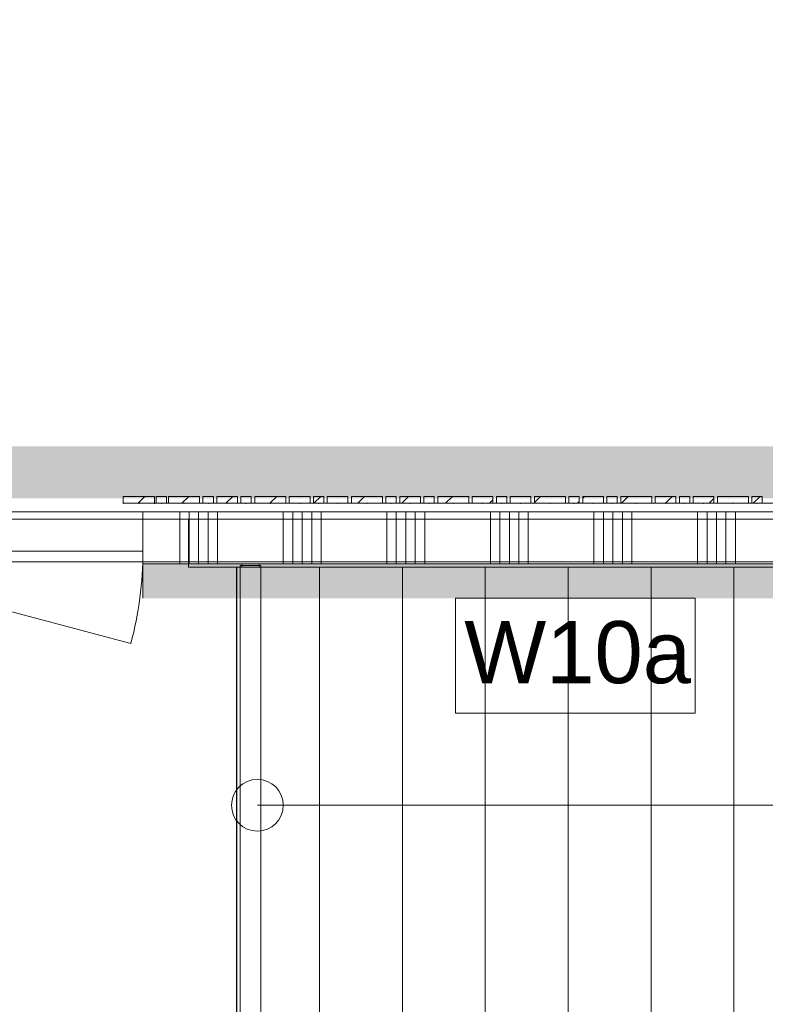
# Model space of a CAD drawing. Header units: millimetres. Extents: x -409 to 257590, y -7786 to 67330.
# Tile 157 of 210: x 75137 to 77296, y 13825 to 16678. Entities that reach past the tile are written whole.
import ezdxf

# ---------------------------------------------------------------- set-up
doc = ezdxf.new("R2010")
doc.units = ezdxf.units.MM
doc.header["$MEASUREMENT"] = 0
doc.linetypes.add('B0703', pattern=[468.700004, 312.5, -156.200004])
for name, color, linetype in [('Info Wandafwerking aanduiding', 7, 'Continuous'), ('Info Wandafwerking aanduiding Doorsnede-arcering', 7, 'Continuous'), ('New_22 NC Binnenwanden', 7, 'Continuous'), ('New_22 NC Binnenwanden Deuren', 7, 'Continuous'), ('New_22 NC Binnenwanden Doorsnede-arcering', 7, 'Continuous'), ('New_23 Vloeren', 7, 'Continuous'), ('New_24 Trappen', 7, 'Continuous'), ('New_34 Balustrades', 7, 'Continuous'), ('New_Info Wandafwerking aanduiding', 7, 'Continuous'), ('New_Info Wandafwerking aanduiding Doorsnede-arcering', 7, 'Continuous'), ('New_Z Ruimtefuncties Zone omranding', 7, 'Continuous')]:
    doc.layers.add(name, color=color, linetype=linetype)
doc.styles.add('GENERATED_STYLE_1', font='txt')
doc.linetypes.add('Regenwater', pattern='A,0,[1,UO-722 _wandafwerkingen 2e verdieping_2022-06-211.Shx,S=11.404762,R=0,X=0,Y=0.005006],-1499.5,0', length=1499.5)
pattern_1 = [(45, (0, 0), (-63.63961, 63.63961), [])]

# ---------------------------------------------------------------- blocks, each defined once
blk = doc.blocks.new('Slab_1_2', base_point=(0, 42578.3))
at = {"layer": 'New_23 Vloeren', "color": 1, "linetype": 'Continuous', "lineweight": 0, "flags": 128}
blk.add_lwpolyline([(73187.3, 14150), (73187.3, 11950, 0.414214), (74268, 10869.3), (79555, 10869.3, 0.414214), (80635.7, 11950), (80635.7, 14150, 0.414214), (79555, 15230.7), (74268, 15230.7, 0.414214)], format="xyb", close=True, dxfattribs=at)
blk = doc.blocks.new('Slab_6_2', base_point=(74315, 10871.3))
at = {"layer": 'New_24 Trappen', "color": 1, "linetype": 'Continuous', "lineweight": 0, "flags": 128}
blk.add_lwpolyline([(74315, 10871.3), (75625.3, 10871.3), (75625.3, 11011.2), (75765, 11011.2), (75765, 12326.2), (75765, 13776.2), (75765, 15091.2), (75625.3, 15091.2), (75625.3, 15230.7), (74315, 15230.7)], close=True, dxfattribs=at)
blk = doc.blocks.new('Stair_1_2')
at = {"layer": 'New_24 Trappen', "color": 7, "linetype": 'Continuous', "lineweight": 0}
for p, q in [((78165.3, 15091.3), (75765.3, 15091.2)), ((75765.3, 15091.2), (75765.3, 13771.2)), ((75765.3, 15091.2), (75765.3, 13771.2)), ((76005.3, 15091.2), (75765.3, 15091.2)), ((76005.3, 13771.2), (76005.3, 15091.2)), ((76005.3, 15091.2), (76005.3, 13771.2)), ((76245.3, 15091.2), (76005.3, 15091.2)), ((76245.3, 13771.2), (76245.3, 15091.2)), ((76245.3, 15091.2), (76245.3, 13771.2)), ((76485.3, 15091.2), (76245.3, 15091.2)), ((76485.3, 13771.2), (76485.3, 15091.2)), ((76485.3, 15091.2), (76485.3, 13771.2)), ((76725.3, 15091.2), (76485.3, 15091.2)), ((76725.3, 13771.2), (76725.3, 15091.2)), ((76725.3, 15091.2), (76725.3, 13771.2)), ((76965.3, 15091.2), (76725.3, 15091.2)), ((77205.3, 15091.3), (76965.3, 15091.2)), ((76965.3, 13771.2), (76965.3, 15091.2)), ((76965.3, 15091.2), (76965.3, 13771.2)), ((77205.3, 13771.3), (77205.3, 15091.3)), ((77205.3, 15091.3), (77205.3, 13771.3)), ((77445.3, 15091.3), (77205.3, 15091.3)), ((75825.1, 14401.3), (76005.3, 14401.3)), ((76005.3, 14401.3), (78165.3, 14401.3))]:
    blk.add_line(p, q, dxfattribs=at)
for start, end in [(0, 180), (180, 0)]:
    blk.add_arc((75825.1, 14401.3), 75, start, end, dxfattribs=at)
blk = doc.blocks.new('Curtain Wall_16_2')
at = {"layer": 'New_22 NC Binnenwanden Doorsnede-arcering', "linetype": 'Continuous', "lineweight": 0, "true_color": 0x000000}
h = blk.add_hatch(dxfattribs=at)
h.set_pattern_fill('310_Naaldhout__01__0002', color=18, style=0, pattern_type=2)
h.set_pattern_definition(pattern_1)
h.paths.add_polyline_path([(75532.2, 15296.3), (75532.2, 15276.3), (75562.2, 15276.3), (75562.2, 15296.3)])
h = blk.add_hatch(dxfattribs=at)
h.set_pattern_fill('310_Naaldhout__01__0002', color=18, style=0, pattern_type=2)
h.set_pattern_definition(pattern_1)
h.paths.add_polyline_path([(75567.5, 15296.3), (75567.5, 15276.3), (75657.5, 15276.3), (75657.5, 15296.3)])
h = blk.add_hatch(dxfattribs=at)
h.set_pattern_fill('310_Naaldhout__01__0002', color=18, style=0, pattern_type=2)
h.set_pattern_definition(pattern_1)
h.paths.add_polyline_path([(75667.5, 15296.3), (75667.5, 15276.3), (75697.5, 15276.3), (75697.5, 15296.3)])
h = blk.add_hatch(dxfattribs=at)
h.set_pattern_fill('310_Naaldhout__01__0002', color=18, style=0, pattern_type=2)
h.set_pattern_definition(pattern_1)
h.paths.add_polyline_path([(75707.5, 15296.3), (75707.5, 15276.3), (75767.5, 15276.3), (75767.5, 15296.3)])
h = blk.add_hatch(dxfattribs=at)
h.set_pattern_fill('310_Naaldhout__01__0002', color=18, style=0, pattern_type=2)
h.set_pattern_definition(pattern_1)
h.paths.add_polyline_path([(75777.5, 15296.3), (75777.5, 15276.3), (75807.5, 15276.3), (75807.5, 15296.3)])
h = blk.add_hatch(dxfattribs=at)
h.set_pattern_fill('310_Naaldhout__01__0002', color=18, style=0, pattern_type=2)
h.set_pattern_definition(pattern_1)
h.paths.add_polyline_path([(75817.5, 15296.3), (75817.5, 15276.3), (75907.5, 15276.3), (75907.5, 15296.3)])
h = blk.add_hatch(dxfattribs=at)
h.set_pattern_fill('310_Naaldhout__01__0002', color=18, style=0, pattern_type=2)
h.set_pattern_definition(pattern_1)
h.paths.add_polyline_path([(75917.5, 15296.3), (75917.5, 15276.3), (75977.5, 15276.3), (75977.5, 15296.3)])
h = blk.add_hatch(dxfattribs=at)
h.set_pattern_fill('310_Naaldhout__01__0002', color=18, style=0, pattern_type=2)
h.set_pattern_definition(pattern_1)
h.paths.add_polyline_path([(75987.5, 15296.3), (75987.5, 15276.3), (76017.5, 15276.3), (76017.5, 15296.3)])
h = blk.add_hatch(dxfattribs=at)
h.set_pattern_fill('310_Naaldhout__01__0002', color=18, style=0, pattern_type=2)
h.set_pattern_definition(pattern_1)
h.paths.add_polyline_path([(76027.5, 15296.3), (76027.5, 15276.3), (76087.5, 15276.3), (76087.5, 15296.3)])
h = blk.add_hatch(dxfattribs=at)
h.set_pattern_fill('310_Naaldhout__01__0002', color=18, style=0, pattern_type=2)
h.set_pattern_definition(pattern_1)
h.paths.add_polyline_path([(76097.5, 15296.3), (76097.5, 15276.3), (76187.5, 15276.3), (76187.5, 15296.3)])
h = blk.add_hatch(dxfattribs=at)
h.set_pattern_fill('310_Naaldhout__01__0002', color=18, style=0, pattern_type=2)
h.set_pattern_definition(pattern_1)
h.paths.add_polyline_path([(76197.5, 15296.3), (76197.5, 15276.3), (76227.5, 15276.3), (76227.5, 15296.3)])
h = blk.add_hatch(dxfattribs=at)
h.set_pattern_fill('310_Naaldhout__01__0002', color=18, style=0, pattern_type=2)
h.set_pattern_definition(pattern_1)
h.paths.add_polyline_path([(76237.5, 15296.3), (76237.5, 15276.3), (76297.5, 15276.3), (76297.5, 15296.3)])
h = blk.add_hatch(dxfattribs=at)
h.set_pattern_fill('310_Naaldhout__01__0002', color=18, style=0, pattern_type=2)
h.set_pattern_definition(pattern_1)
h.paths.add_polyline_path([(76307.5, 15296.3), (76307.5, 15276.3), (76337.5, 15276.3), (76337.5, 15296.3)])
h = blk.add_hatch(dxfattribs=at)
h.set_pattern_fill('310_Naaldhout__01__0002', color=18, style=0, pattern_type=2)
h.set_pattern_definition(pattern_1)
h.paths.add_polyline_path([(76347.5, 15296.3), (76347.5, 15276.3), (76437.5, 15276.3), (76437.5, 15296.3)])
h = blk.add_hatch(dxfattribs=at)
h.set_pattern_fill('310_Naaldhout__01__0002', color=18, style=0, pattern_type=2)
h.set_pattern_definition(pattern_1)
h.paths.add_polyline_path([(76447.5, 15296.3), (76447.5, 15276.3), (76507.5, 15276.3), (76507.5, 15296.3)])
h = blk.add_hatch(dxfattribs=at)
h.set_pattern_fill('310_Naaldhout__01__0002', color=18, style=0, pattern_type=2)
h.set_pattern_definition(pattern_1)
h.paths.add_polyline_path([(76517.5, 15296.3), (76517.5, 15276.3), (76547.5, 15276.3), (76547.5, 15296.3)])
h = blk.add_hatch(dxfattribs=at)
h.set_pattern_fill('310_Naaldhout__01__0002', color=18, style=0, pattern_type=2)
h.set_pattern_definition(pattern_1)
h.paths.add_polyline_path([(76557.5, 15296.3), (76557.5, 15276.3), (76617.5, 15276.3), (76617.5, 15296.3)])
h = blk.add_hatch(dxfattribs=at)
h.set_pattern_fill('310_Naaldhout__01__0002', color=18, style=0, pattern_type=2)
h.set_pattern_definition(pattern_1)
h.paths.add_polyline_path([(76627.5, 15296.3), (76627.5, 15276.3), (76717.5, 15276.3), (76717.5, 15296.3)])
h = blk.add_hatch(dxfattribs=at)
h.set_pattern_fill('310_Naaldhout__01__0002', color=18, style=0, pattern_type=2)
h.set_pattern_definition(pattern_1)
h.paths.add_polyline_path([(76727.5, 15296.3), (76727.5, 15276.3), (76757.5, 15276.3), (76757.5, 15296.3)])
h = blk.add_hatch(dxfattribs=at)
h.set_pattern_fill('310_Naaldhout__01__0002', color=18, style=0, pattern_type=2)
h.set_pattern_definition(pattern_1)
h.paths.add_polyline_path([(76767.5, 15296.3), (76767.5, 15276.3), (76827.5, 15276.3), (76827.5, 15296.3)])
h = blk.add_hatch(dxfattribs=at)
h.set_pattern_fill('310_Naaldhout__01__0002', color=18, style=0, pattern_type=2)
h.set_pattern_definition(pattern_1)
h.paths.add_polyline_path([(76837.5, 15296.3), (76837.5, 15276.3), (76867.5, 15276.3), (76867.5, 15296.3)])
h = blk.add_hatch(dxfattribs=at)
h.set_pattern_fill('310_Naaldhout__01__0002', color=18, style=0, pattern_type=2)
h.set_pattern_definition(pattern_1)
h.paths.add_polyline_path([(76877.5, 15296.3), (76877.5, 15276.3), (76967.5, 15276.3), (76967.5, 15296.3)])
h = blk.add_hatch(dxfattribs=at)
h.set_pattern_fill('310_Naaldhout__01__0002', color=18, style=0, pattern_type=2)
h.set_pattern_definition(pattern_1)
h.paths.add_polyline_path([(76977.5, 15296.3), (76977.5, 15276.3), (77037.5, 15276.3), (77037.5, 15296.3)])
h = blk.add_hatch(dxfattribs=at)
h.set_pattern_fill('310_Naaldhout__01__0002', color=18, style=0, pattern_type=2)
h.set_pattern_definition(pattern_1)
h.paths.add_polyline_path([(77047.5, 15296.3), (77047.5, 15276.3), (77077.5, 15276.3), (77077.5, 15296.3)])
h = blk.add_hatch(dxfattribs=at)
h.set_pattern_fill('310_Naaldhout__01__0002', color=18, style=0, pattern_type=2)
h.set_pattern_definition(pattern_1)
h.paths.add_polyline_path([(77087.5, 15296.3), (77087.5, 15276.3), (77147.5, 15276.3), (77147.5, 15296.3)])
h = blk.add_hatch(dxfattribs=at)
h.set_pattern_fill('310_Naaldhout__01__0002', color=18, style=0, pattern_type=2)
h.set_pattern_definition(pattern_1)
h.paths.add_polyline_path([(77157.5, 15296.3), (77157.5, 15276.3), (77247.5, 15276.3), (77247.5, 15296.3)])
h = blk.add_hatch(dxfattribs=at)
h.set_pattern_fill('310_Naaldhout__01__0002', color=18, style=0, pattern_type=2)
h.set_pattern_definition(pattern_1)
h.paths.add_polyline_path([(77257.5, 15296.3), (77257.5, 15276.3), (77287.5, 15276.3), (77287.5, 15296.3)])
at = {"layer": 'New_22 NC Binnenwanden', "color": 7, "linetype": 'Continuous', "lineweight": 0}
for p, q in [((75562.2, 15296.3), (75532.2, 15296.3)), ((75532.2, 15296.3), (75532.2, 15276.3)), ((75562.2, 15296.3), (75562.2, 15276.3)), ((75567.5, 15296.3), (75567.5, 15276.3)), ((75657.5, 15296.3), (75567.5, 15296.3)), ((75657.5, 15296.3), (75657.5, 15276.3)), ((75667.5, 15296.3), (75667.5, 15276.3)), ((75697.5, 15296.3), (75667.5, 15296.3)), ((75697.5, 15296.3), (75697.5, 15276.3)), ((75707.5, 15296.3), (75707.5, 15276.3)), ((75767.5, 15296.3), (75707.5, 15296.3)), ((75767.5, 15296.3), (75767.5, 15276.3)), ((75777.5, 15296.3), (75777.5, 15276.3)), ((75807.5, 15296.3), (75777.5, 15296.3)), ((75807.5, 15296.3), (75807.5, 15276.3)), ((75907.5, 15296.3), (75817.5, 15296.3)), ((75817.5, 15296.3), (75817.5, 15276.3)), ((75907.5, 15296.3), (75907.5, 15276.3)), ((75917.5, 15296.3), (75917.5, 15276.3)), ((75977.5, 15296.3), (75917.5, 15296.3)), ((75977.5, 15296.3), (75977.5, 15276.3)), ((75987.5, 15296.3), (75987.5, 15276.3)), ((76017.5, 15296.3), (75987.5, 15296.3)), ((76017.5, 15296.3), (76017.5, 15276.3)), ((76027.5, 15296.3), (76027.5, 15276.3)), ((76087.5, 15296.3), (76027.5, 15296.3)), ((76087.5, 15296.3), (76087.5, 15276.3)), ((76097.5, 15296.3), (76097.5, 15276.3)), ((76187.5, 15296.3), (76097.5, 15296.3)), ((76187.5, 15296.3), (76187.5, 15276.3)), ((76197.5, 15296.3), (76197.5, 15276.3)), ((76227.5, 15296.3), (76197.5, 15296.3)), ((76227.5, 15296.3), (76227.5, 15276.3)), ((76237.5, 15296.3), (76237.5, 15276.3)), ((76297.5, 15296.3), (76237.5, 15296.3)), ((76297.5, 15296.3), (76297.5, 15276.3)), ((76307.5, 15296.3), (76307.5, 15276.3)), ((76337.5, 15296.3), (76307.5, 15296.3)), ((76337.5, 15296.3), (76337.5, 15276.3)), ((76347.5, 15296.3), (76347.5, 15276.3)), ((76437.5, 15296.3), (76347.5, 15296.3)), ((76437.5, 15296.3), (76437.5, 15276.3)), ((76447.5, 15296.3), (76447.5, 15276.3)), ((76507.5, 15296.3), (76447.5, 15296.3)), ((76507.5, 15296.3), (76507.5, 15276.3)), ((76517.5, 15296.3), (76517.5, 15276.3)), ((76547.5, 15296.3), (76517.5, 15296.3)), ((76547.5, 15296.3), (76547.5, 15276.3)), ((76557.5, 15296.3), (76557.5, 15276.3)), ((76617.5, 15296.3), (76557.5, 15296.3)), ((76617.5, 15296.3), (76617.5, 15276.3)), ((76627.5, 15296.3), (76627.5, 15276.3)), ((76717.5, 15296.3), (76627.5, 15296.3)), ((76717.5, 15296.3), (76717.5, 15276.3)), ((76727.5, 15296.3), (76727.5, 15276.3)), ((76757.5, 15296.3), (76727.5, 15296.3)), ((76757.5, 15296.3), (76757.5, 15276.3)), ((76767.5, 15296.3), (76767.5, 15276.3)), ((76827.5, 15296.3), (76767.5, 15296.3)), ((76827.5, 15296.3), (76827.5, 15276.3)), ((76837.5, 15296.3), (76837.5, 15276.3)), ((76867.5, 15296.3), (76837.5, 15296.3)), ((76867.5, 15296.3), (76867.5, 15276.3)), ((76877.5, 15296.3), (76877.5, 15276.3)), ((76967.5, 15296.3), (76877.5, 15296.3)), ((76967.5, 15296.3), (76967.5, 15276.3)), ((76977.5, 15296.3), (76977.5, 15276.3)), ((77037.5, 15296.3), (76977.5, 15296.3)), ((77037.5, 15296.3), (77037.5, 15276.3)), ((77047.5, 15296.3), (77047.5, 15276.3)), ((77077.5, 15296.3), (77047.5, 15296.3)), ((77077.5, 15296.3), (77077.5, 15276.3)), ((77087.5, 15296.3), (77087.5, 15276.3)), ((77147.5, 15296.3), (77087.5, 15296.3)), ((77147.5, 15296.3), (77147.5, 15276.3)), ((77157.5, 15296.3), (77157.5, 15276.3)), ((77247.5, 15296.3), (77157.5, 15296.3)), ((77247.5, 15296.3), (77247.5, 15276.3)), ((77257.5, 15296.3), (77257.5, 15276.3)), ((77287.5, 15296.3), (77257.5, 15296.3)), ((77287.5, 15296.3), (77287.5, 15276.3)), ((75562.2, 15276.3), (75532.2, 15276.3)), ((75657.5, 15276.3), (75567.5, 15276.3)), ((75697.5, 15276.3), (75667.5, 15276.3)), ((75767.5, 15276.3), (75707.5, 15276.3)), ((75807.5, 15276.3), (75777.5, 15276.3)), ((75907.5, 15276.3), (75817.5, 15276.3)), ((75977.5, 15276.3), (75917.5, 15276.3)), ((76017.5, 15276.3), (75987.5, 15276.3)), ((76087.5, 15276.3), (76027.5, 15276.3)), ((76187.5, 15276.3), (76097.5, 15276.3)), ((76227.5, 15276.3), (76197.5, 15276.3)), ((76297.5, 15276.3), (76237.5, 15276.3)), ((76337.5, 15276.3), (76307.5, 15276.3)), ((76437.5, 15276.3), (76347.5, 15276.3)), ((76507.5, 15276.3), (76447.5, 15276.3)), ((76547.5, 15276.3), (76517.5, 15276.3)), ((76617.5, 15276.3), (76557.5, 15276.3)), ((76717.5, 15276.3), (76627.5, 15276.3)), ((76757.5, 15276.3), (76727.5, 15276.3)), ((76827.5, 15276.3), (76767.5, 15276.3)), ((76867.5, 15276.3), (76837.5, 15276.3)), ((76967.5, 15276.3), (76877.5, 15276.3)), ((77037.5, 15276.3), (76977.5, 15276.3)), ((77077.5, 15276.3), (77047.5, 15276.3)), ((77147.5, 15276.3), (77087.5, 15276.3)), ((77247.5, 15276.3), (77157.5, 15276.3)), ((77287.5, 15276.3), (77257.5, 15276.3))]:
    blk.add_line(p, q, dxfattribs=at)
at = {"layer": 'New_22 NC Binnenwanden', "color": 9, "linetype": 'B0703', "lineweight": 0}
for p, q in [((75527.5, 15276.3), (75547.2, 15276.3)), ((75547.2, 15276.3), (75612.5, 15276.3)), ((75612.5, 15276.3), (75682.5, 15276.3)), ((75682.5, 15276.3), (75737.5, 15276.3)), ((75737.5, 15276.3), (75792.5, 15276.3)), ((75792.5, 15276.3), (75862.5, 15276.3)), ((75862.5, 15276.3), (75947.5, 15276.3)), ((75947.5, 15276.3), (76002.5, 15276.3)), ((76002.5, 15276.3), (76057.5, 15276.3)), ((76057.5, 15276.3), (76142.5, 15276.3)), ((76142.5, 15276.3), (76212.5, 15276.3)), ((76212.5, 15276.3), (76267.5, 15276.3)), ((76267.5, 15276.3), (76322.5, 15276.3)), ((76322.5, 15276.3), (76392.5, 15276.3)), ((76392.5, 15276.3), (76477.5, 15276.3)), ((76477.5, 15276.3), (76532.5, 15276.3)), ((76532.5, 15276.3), (76587.5, 15276.3)), ((76587.5, 15276.3), (76672.5, 15276.3)), ((76672.5, 15276.3), (76742.5, 15276.3)), ((76742.5, 15276.3), (76797.5, 15276.3)), ((76797.5, 15276.3), (76852.5, 15276.3)), ((76852.5, 15276.3), (76922.5, 15276.3)), ((76922.5, 15276.3), (77007.5, 15276.3)), ((77007.5, 15276.3), (77062.5, 15276.3)), ((77062.5, 15276.3), (77117.5, 15276.3)), ((77117.5, 15276.3), (77202.5, 15276.3)), ((77202.5, 15276.3), (77272.5, 15276.3)), ((77272.5, 15276.3), (77327.5, 15276.3))]:
    blk.add_line(p, q, dxfattribs=at)
at = {"layer": 'New_22 NC Binnenwanden', "color": 1, "linetype": 'Continuous', "lineweight": 0}
for p, q in [((75527.5, 15276.3), (75547.2, 15276.3)), ((75547.2, 15276.3), (75612.5, 15276.3)), ((75612.5, 15276.3), (75682.5, 15276.3)), ((75682.5, 15276.3), (75737.5, 15276.3)), ((75737.5, 15276.3), (75792.5, 15276.3)), ((75792.5, 15276.3), (75862.5, 15276.3)), ((75862.5, 15276.3), (75947.5, 15276.3)), ((75947.5, 15276.3), (76002.5, 15276.3)), ((76002.5, 15276.3), (76057.5, 15276.3)), ((76057.5, 15276.3), (76142.5, 15276.3)), ((76142.5, 15276.3), (76212.5, 15276.3)), ((76212.5, 15276.3), (76267.5, 15276.3)), ((76267.5, 15276.3), (76322.5, 15276.3)), ((76322.5, 15276.3), (76392.5, 15276.3)), ((76392.5, 15276.3), (76477.5, 15276.3)), ((76477.5, 15276.3), (76532.5, 15276.3)), ((76532.5, 15276.3), (76587.5, 15276.3)), ((76587.5, 15276.3), (76672.5, 15276.3)), ((76672.5, 15276.3), (76742.5, 15276.3)), ((76742.5, 15276.3), (76797.5, 15276.3)), ((76797.5, 15276.3), (76852.5, 15276.3)), ((76852.5, 15276.3), (76922.5, 15276.3)), ((76922.5, 15276.3), (77007.5, 15276.3)), ((77007.5, 15276.3), (77062.5, 15276.3)), ((77062.5, 15276.3), (77117.5, 15276.3)), ((77117.5, 15276.3), (77202.5, 15276.3)), ((77202.5, 15276.3), (77272.5, 15276.3)), ((77272.5, 15276.3), (77327.5, 15276.3))]:
    blk.add_line(p, q, dxfattribs=at)
at = {"layer": 'New_22 NC Binnenwanden', "color": 9, "linetype": 'B0703', "lineweight": 0}
for p in [(75527.5, 15276.3), (75547.2, 15276.3), (75612.5, 15276.3), (75682.5, 15276.3), (75737.5, 15276.3), (75792.5, 15276.3), (75862.5, 15276.3), (75947.5, 15276.3), (76002.5, 15276.3), (76057.5, 15276.3), (76142.5, 15276.3), (76212.5, 15276.3), (76267.5, 15276.3), (76322.5, 15276.3), (76392.5, 15276.3), (76477.5, 15276.3), (76532.5, 15276.3), (76587.5, 15276.3), (76672.5, 15276.3), (76742.5, 15276.3), (76797.5, 15276.3), (76852.5, 15276.3), (76922.5, 15276.3), (77007.5, 15276.3), (77062.5, 15276.3), (77117.5, 15276.3), (77202.5, 15276.3), (77272.5, 15276.3)]:
    blk.add_point(p, dxfattribs=at)
at = {"layer": 'New_22 NC Binnenwanden', "color": 1, "linetype": 'Continuous', "lineweight": 0}
for p in [(75527.5, 15276.3), (75547.2, 15276.3), (75612.5, 15276.3), (75682.5, 15276.3), (75737.5, 15276.3), (75792.5, 15276.3), (75862.5, 15276.3), (75947.5, 15276.3), (76002.5, 15276.3), (76057.5, 15276.3), (76142.5, 15276.3), (76212.5, 15276.3), (76267.5, 15276.3), (76322.5, 15276.3), (76392.5, 15276.3), (76477.5, 15276.3), (76532.5, 15276.3), (76587.5, 15276.3), (76672.5, 15276.3), (76742.5, 15276.3), (76797.5, 15276.3), (76852.5, 15276.3), (76922.5, 15276.3), (77007.5, 15276.3), (77062.5, 15276.3), (77117.5, 15276.3), (77202.5, 15276.3), (77272.5, 15276.3)]:
    blk.add_point(p, dxfattribs=at)
blk = doc.blocks.new('Curtain Wall_30_2')
at = {"layer": 'New_22 NC Binnenwanden Doorsnede-arcering', "linetype": 'Continuous', "lineweight": 0, "true_color": 0x000000}
h = blk.add_hatch(dxfattribs=at)
h.set_pattern_fill('310_Naaldhout__01__0002', color=18, style=0, pattern_type=2)
h.set_pattern_definition(pattern_1)
h.paths.add_polyline_path([(75526.7, 15296.3), (75436.7, 15296.3), (75436.7, 15276.3), (75526.7, 15276.3)])
at = {"layer": 'New_22 NC Binnenwanden', "color": 7, "linetype": 'Continuous', "lineweight": 0}
for p, q in [((75526.7, 15296.3), (75436.7, 15296.3)), ((75436.7, 15296.3), (75436.7, 15276.3)), ((75526.7, 15296.3), (75526.7, 15276.3)), ((75526.7, 15276.3), (75436.7, 15276.3))]:
    blk.add_line(p, q, dxfattribs=at)
at = {"layer": 'New_22 NC Binnenwanden', "color": 9, "linetype": 'B0703', "lineweight": 0}
for p, q in [((75436.7, 15276.3), (75481.7, 15276.3)), ((75436.7, 15276.3), (75436.7, 15276.3)), ((75481.7, 15276.3), (75526.7, 15276.3)), ((75526.7, 15276.3), (75526.7, 15276.3))]:
    blk.add_line(p, q, dxfattribs=at)
at = {"layer": 'New_22 NC Binnenwanden', "color": 1, "linetype": 'Continuous', "lineweight": 0}
for p, q in [((75436.7, 15276.3), (75436.7, 15276.3)), ((75481.7, 15276.3), (75436.7, 15276.3)), ((75526.7, 15276.3), (75481.7, 15276.3))]:
    blk.add_line(p, q, dxfattribs=at)
at = {"layer": 'New_22 NC Binnenwanden', "color": 9, "linetype": 'B0703', "lineweight": 0}
for p in [(75436.7, 15276.3), (75481.7, 15276.3), (75481.7, 15276.3), (75526.7, 15276.3)]:
    blk.add_point(p, dxfattribs=at)
at = {"layer": 'New_22 NC Binnenwanden', "color": 1, "linetype": 'Continuous', "lineweight": 0}
for p in [(75436.7, 15276.3), (75481.7, 15276.3), (75481.7, 15276.3), (75526.7, 15276.3), (75526.7, 15276.3)]:
    blk.add_point(p, dxfattribs=at)
blk = doc.blocks.new('Wall_423_2', base_point=(75493.7, 15101.3))
at = {"layer": 'Info Wandafwerking aanduiding Doorsnede-arcering', "linetype": 'Continuous', "lineweight": 0, "true_color": 0xd21034}
blk.add_hatch(color=242, dxfattribs=at).paths.add_polyline_path([(75493.7, 15001.3), (79555, 15000.7), (79555, 15100.7), (75493.7, 15101.3)])
at = {"layer": 'Info Wandafwerking aanduiding', "color": 9, "linetype": 'Continuous', "lineweight": 0, "flags": 128}
blk.add_lwpolyline([(75493.7, 15001.3), (75493.7, 15101.3)], dxfattribs=at)
blk = doc.blocks.new('Railing_10_2')
at = {"layer": 'New_34 Balustrades', "color": 9, "linetype": 'Continuous', "lineweight": 0}
for p, q in [((75835, 15096.2), (75775, 15096.2)), ((75775, 15096.2), (75775, 12375.3)), ((75830, 15101.2), (75780, 15101.2)), ((75780, 15101.2), (75780, 15091.2)), ((75830, 15091.2), (75830, 15101.2)), ((75835, 12375.3), (75835, 15096.2)), ((75780, 15091.2), (75830, 15091.2)), ((75775, 12375.3), (75775, 12366.2)), ((75775, 12366.2), (75835, 12366.2)), ((75830, 12380.3), (75780, 12380.3)), ((75780, 12380.3), (75780, 12370.3)), ((75830, 12371.2), (75780, 12371.2)), ((75780, 12371.2), (75780, 12361.2)), ((75780, 12370.3), (75830, 12370.3)), ((75780, 12361.2), (75830, 12361.2)), ((75830, 12370.3), (75830, 12380.3)), ((75830, 12361.2), (75830, 12371.2)), ((75835, 12366.2), (75835, 12375.3))]:
    blk.add_line(p, q, dxfattribs=at)
blk = doc.blocks.new('*X2264')
at = {"layer": 'New_22 NC Binnenwanden Doorsnede-arcering', "color": 254, "linetype": 'Continuous', "lineweight": 0, "true_color": 0xe9ebeb}
for p, q in [((75600, 15251.3), (75600, 15101.3)), ((75627.4, 15251.3), (75627.4, 15101.3)), ((75654.9, 15251.3), (75654.9, 15101.3)), ((75682.3, 15251.3), (75682.3, 15101.3)), ((75709.7, 15251.3), (75709.7, 15101.3)), ((75900, 15251.3), (75900, 15101.3)), ((75927.4, 15251.3), (75927.4, 15101.3)), ((75954.9, 15251.3), (75954.9, 15101.3)), ((75982.3, 15251.3), (75982.3, 15101.3)), ((76009.7, 15251.3), (76009.7, 15101.3)), ((76200, 15251.3), (76200, 15101.3)), ((76227.4, 15251.3), (76227.4, 15101.3)), ((76254.9, 15251.3), (76254.9, 15101.3)), ((76282.3, 15251.3), (76282.3, 15101.3)), ((76309.7, 15251.3), (76309.7, 15101.3)), ((76500, 15251.3), (76500, 15101.3)), ((76527.4, 15251.3), (76527.4, 15101.3)), ((76554.9, 15251.3), (76554.9, 15101.3)), ((76582.3, 15251.3), (76582.3, 15101.3)), ((76609.7, 15251.3), (76609.7, 15101.3)), ((76800, 15251.3), (76800, 15101.3)), ((76827.4, 15251.3), (76827.4, 15101.3)), ((76854.9, 15251.3), (76854.9, 15101.3)), ((76882.3, 15251.3), (76882.3, 15101.3)), ((76909.7, 15251.3), (76909.7, 15101.3)), ((77100, 15251.3), (77100, 15101.3)), ((77127.4, 15251.3), (77127.4, 15101.3)), ((77154.9, 15251.3), (77154.9, 15101.3)), ((77182.3, 15251.3), (77182.3, 15101.3)), ((77209.7, 15251.3), (77209.7, 15101.3))]:
    blk.add_line(p, q, dxfattribs=at)
blk = doc.blocks.new('D1 22_14')
at = {"layer": 'New_22 NC Binnenwanden Deuren', "color": 1, "linetype": 'Continuous', "lineweight": 0}
for q in [(-481.8, 267.6), (-517, 0)]:
    blk.add_line((517, 0), q, dxfattribs=at)
at = {"layer": 'New_22 NC Binnenwanden Deuren', "color": 7, "linetype": 'Continuous', "lineweight": 0}
for p, q in [((-517, 0), (-517, 36)), ((517, 0), (517, 36)), ((-517, -114), (-517, 0)), ((-517, -114), (-517, 0)), ((517, -114), (517, 0)), ((517, -114), (517, 0))]:
    blk.add_line(p, q, dxfattribs=at)
at = {"layer": 'New_22 NC Binnenwanden Deuren', "color": 1, "linetype": 'Continuous', "lineweight": 0}
blk.add_arc((517, 0), 1034, 165, 180, dxfattribs=at)
blk = doc.blocks.new('Wall_500_2', base_point=(79555, 15251.3))
at = {"layer": 'New_22 NC Binnenwanden', "color": 8, "linetype": 'Continuous', "lineweight": 0, "true_color": 0x778488}
for p, q in [((75493.7, 15251.3), (75493.7, 15137.3)), ((75493.7, 15137.3), (75493.7, 15101.3))]:
    blk.add_line(p, q, dxfattribs=at)
at = {"layer": 'New_22 NC Binnenwanden', "color": 8, "linetype": 'Continuous', "lineweight": 0, "true_color": 0x778488, "flags": 128}
for points in [[(79555, 15251.3), (75493.7, 15251.3)], [(75493.7, 15101.3), (79555, 15101.3)]]:
    blk.add_lwpolyline(points, dxfattribs=at)
at = {"layer": 'New_22 NC Binnenwanden', "color": 8, "lineweight": 0, "true_color": 0x778488}
blk.add_blockref('*X2264', (0, 0), dxfattribs=at)
at = {"layer": 'New_22 NC Binnenwanden Deuren', "color": 1, "linetype": 'Continuous', "lineweight": 0, "zscale": 1000, "rotation": 180}
blk.add_blockref('D1 22_14', (74976.7, 15137.3), dxfattribs=at)
blk = doc.blocks.new('Wall_551_2', base_point=(79618.6, 15366))
at = {"layer": 'New_Info Wandafwerking aanduiding Doorsnede-arcering', "linetype": 'Continuous', "lineweight": 0, "true_color": 0x99a3a6}
blk.add_hatch(color=253, dxfattribs=at).paths.add_polyline_path([(79622.5, 15441), (74286, 15441), (74286, 15291), (79614.5, 15291)])

msp = doc.modelspace()

# ---------------------------------------------------------------- linework, layer by layer
at = {"layer": 'Info Wandafwerking aanduiding', "color": 9, "linetype": 'Continuous', "lineweight": 0, "flags": 128}
msp.add_lwpolyline([(76399.3, 15001.2), (77092.8, 15001.2), (77092.8, 14668.3), (76399.3, 14668.3)], close=True, dxfattribs=at)
at = {"layer": 'New_Z Ruimtefuncties Zone omranding', "color": 41, "linetype": 'Continuous', "lineweight": 0, "true_color": 0xffeeaa, "flags": 128}
msp.add_lwpolyline([(74410.4, 15251.3), (79555, 15251.3), (79555, 15251.2, -0.414214), (80656.2, 14150), (80655, 14150), (80655, 11950, -0.414561), (79555, 10851.3), (79555, 10851.3), (74410.4, 10851.3), (74410.4, 8949.9), (87760, 8949.7), (87760, 4450), (89710, 4450), (89710, 21350), (87760, 21350), (87760, 17150), (75610, 17150), (74410.4, 17150)], format="xyb", close=True, dxfattribs=at)
msp.add_lwpolyline([(74314.7, 15106.3), (74314.7, 10996.3), (79575.1, 10996.3), (79575, 15106.3)], close=True, dxfattribs=at)

# ---------------------------------------------------------------- block references
at = {"layer": 'Info Wandafwerking aanduiding', "color": 1, "lineweight": 0}
msp.add_blockref('Wall_423_2', (75493.7, 15101.3), dxfattribs=at)
at = {"layer": 'New_22 NC Binnenwanden', "linetype": 'Continuous', "lineweight": 0}
for name in ['Curtain Wall_30_2', 'Curtain Wall_16_2']:
    msp.add_blockref(name, (0, 0), dxfattribs=at)
at = {"layer": 'New_22 NC Binnenwanden', "color": 8, "lineweight": 0, "true_color": 0x778488}
msp.add_blockref('Wall_500_2', (79555, 15251.3), dxfattribs=at)
at = {"layer": 'New_23 Vloeren', "color": 1, "linetype": 'Continuous', "lineweight": 0}
msp.add_blockref('Slab_1_2', (0, 42578.3), dxfattribs=at)
at = {"layer": 'New_24 Trappen', "color": 1, "linetype": 'Continuous', "lineweight": 0}
msp.add_blockref('Slab_6_2', (74315, 10871.3), dxfattribs=at)
at = {"layer": 'New_24 Trappen', "color": 7, "linetype": 'Regenwater', "lineweight": 0}
msp.add_blockref('Stair_1_2', (0, 0), dxfattribs=at)
at = {"layer": 'New_34 Balustrades', "color": 9, "linetype": 'Continuous', "lineweight": 0}
msp.add_blockref('Railing_10_2', (0, 0), dxfattribs=at)
at = {"layer": 'New_Info Wandafwerking aanduiding', "color": 1, "lineweight": 0}
msp.add_blockref('Wall_551_2', (79618.6, 15366), dxfattribs=at)

# ---------------------------------------------------------------- texts
at = {"layer": 'Info Wandafwerking aanduiding', "color": 2, "linetype": 'Continuous', "lineweight": 0, "insert": (76424.3, 14935), "char_height": 180, "attachment_point": 1, "style": 'GENERATED_STYLE_1'}
msp.add_mtext('\\A1;{\\pql;\\fArial|b0|i0|c0|p38;W10a}', dxfattribs=at)

doc.saveas('drawing.dxf')
